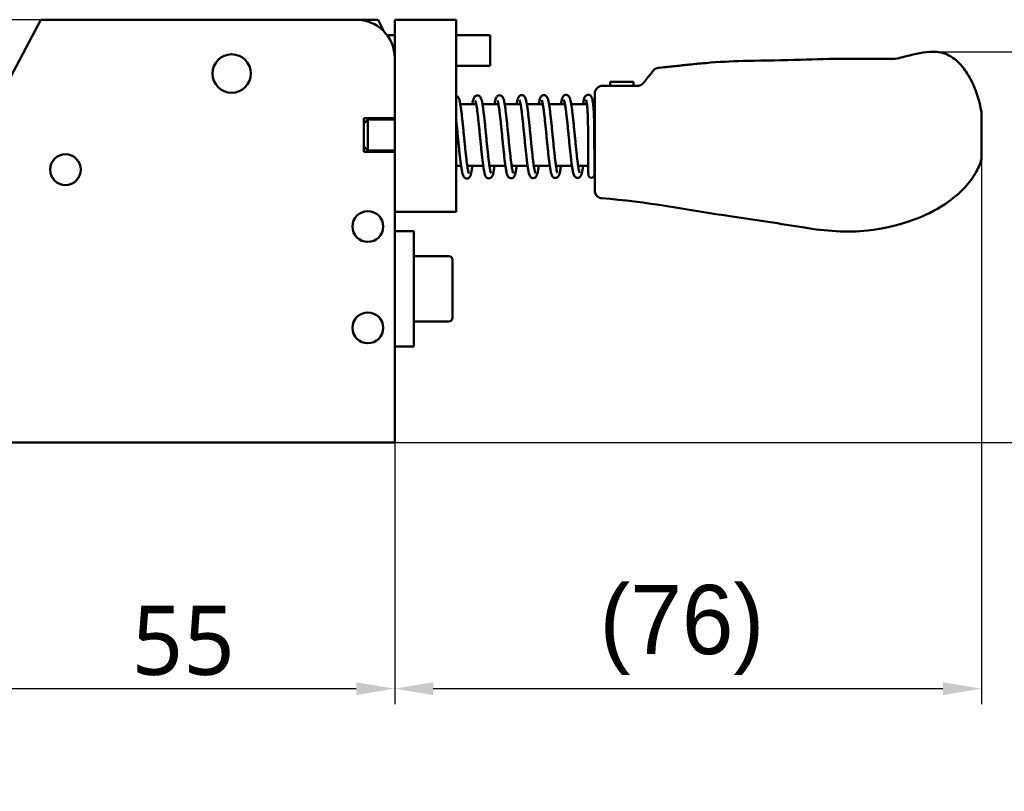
# Model space of a CAD drawing. Header units: millimetres. Extents: x 0 to 594, y 0 to 420.
# Tile 5 of 25: x 265 to 393, y 190 to 290. Entities that reach past the tile are written whole.
import ezdxf

# ---------------------------------------------------------------- set-up
doc = ezdxf.new("R2010")
doc.units = ezdxf.units.MM
doc.header["$LTSCALE"] = 2
doc.layers.add('Dimension (ISO)', color=7, linetype='Continuous', lineweight=25)
doc.layers.add('Visible (ISO)', color=7, linetype='Continuous', lineweight=50)
doc.styles.add('Note Text (JIS)', font='meiryo.ttc')
doc.dimstyles.new('Default (JIS)', dxfattribs={"dimscale": 2, "dimtxt": 4.5, "dimasz": 2.5, "dimexe": 1, "dimexo": 0, "dimgap": 0.8, "dimtad": 1, "dimrnd": 1e-08, "dimdsep": 46, "dimtxsty": 'Note Text (JIS)', "dimcen": 0.09, "dimdle": 10, "dimclrd": 256, "dimclre": 256, "dimclrt": 256, "dimadec": 0, "dimazin": 2, "dimtfac": 0.777778, "dimtmove": 0, "dimatfit": 3, "dimfxl": 1, "dimtolj": 1, "dimtzin": 0, "dimlwd": -1, "dimlwe": -1, "dimarcsym": 0})

# ---------------------------------------------------------------- blocks, each defined once
blk = doc.blocks.new('*D5')
at = {"layer": 'Defpoints', "color": 0}
for p in [(258.81, 235.38), (313.81, 235.38), (313.81, 203.38)]:
    blk.add_point(p, dxfattribs=at)
at = {"layer": 'Dimension (ISO)'}
for p, q in [((258.81, 235.38), (258.81, 201.38)), ((313.81, 235.38), (313.81, 201.38)), ((263.81, 203.38), (308.81, 203.38))]:
    blk.add_line(p, q, dxfattribs=at)
for points in [[(263.81, 204.21), (263.81, 202.55), (258.81, 203.38)], [(308.81, 204.21), (308.81, 202.55), (313.81, 203.38)]]:
    blk.add_solid(points, dxfattribs=at)
at = {"layer": 'Dimension (ISO)', "insert": (279.61, 214.17), "char_height": 9, "attachment_point": 1, "style": 'Note Text (JIS)'}
blk.add_mtext('\\A1;55', dxfattribs=at)
blk = doc.blocks.new('*D6')
at = {"layer": 'Defpoints', "color": 0}
for p in [(390.06, 272.23), (313.81, 235.38), (390.06, 203.38)]:
    blk.add_point(p, dxfattribs=at)
at = {"layer": 'Dimension (ISO)'}
for p, q in [((390.06, 272.23), (390.06, 201.38)), ((313.81, 235.38), (313.81, 201.38)), ((318.81, 203.38), (385.06, 203.38))]:
    blk.add_line(p, q, dxfattribs=at)
for points in [[(318.81, 204.21), (318.81, 202.55), (313.81, 203.38)], [(385.06, 204.21), (385.06, 202.55), (390.06, 203.38)]]:
    blk.add_solid(points, dxfattribs=at)
at = {"layer": 'Dimension (ISO)', "insert": (337.38, 216.87), "char_height": 9, "attachment_point": 1, "style": 'Note Text (JIS)'}
blk.add_mtext('\\A1; \\fメイリオ|b0|i0;\\H9.0000;(76)', dxfattribs=at)
blk = doc.blocks.new('*D7')
at = {"layer": 'Defpoints', "color": 0}
for p in [(383.71, 286.21), (427.93, 286.21), (313.81, 235.38)]:
    blk.add_point(p, dxfattribs=at)
at = {"layer": 'Dimension (ISO)'}
for p, q in [((383.71, 286.21), (429.93, 286.21)), ((427.93, 240.38), (427.93, 281.21)), ((313.81, 235.38), (429.93, 235.38))]:
    blk.add_line(p, q, dxfattribs=at)
for points in [[(427.1, 281.21), (428.76, 281.21), (427.93, 286.21)], [(427.1, 240.38), (428.76, 240.38), (427.93, 235.38)]]:
    blk.add_solid(points, dxfattribs=at)
at = {"layer": 'Dimension (ISO)', "insert": (414.44, 246.25), "char_height": 9, "attachment_point": 1, "rotation": 90, "style": 'Note Text (JIS)'}
blk.add_mtext('\\A1; \\fメイリオ|b0|i0;\\H9.0000;(51)', dxfattribs=at)
blk = doc.blocks.new('*D10')
at = {"layer": 'Defpoints', "color": 0}
for p in [(151.81, 290.38), (267.81, 290.38), (258.81, 235.38)]:
    blk.add_point(p, dxfattribs=at)
at = {"layer": 'Dimension (ISO)'}
for p, q in [((267.81, 290.38), (149.81, 290.38)), ((151.81, 240.38), (151.81, 285.38)), ((258.81, 235.38), (149.81, 235.38))]:
    blk.add_line(p, q, dxfattribs=at)
for points in [[(150.97, 285.38), (152.64, 285.38), (151.81, 290.38)], [(150.97, 240.38), (152.64, 240.38), (151.81, 235.38)]]:
    blk.add_solid(points, dxfattribs=at)
at = {"layer": 'Dimension (ISO)', "insert": (141.02, 256.19), "char_height": 9, "attachment_point": 1, "rotation": 90, "style": 'Note Text (JIS)'}
blk.add_mtext('\\A1;55', dxfattribs=at)

msp = doc.modelspace()

# ---------------------------------------------------------------- linework, layer by layer
at = {"layer": 'Visible (ISO)'}
for p, q in [((267.808, 290.38), (258.808, 273.38)), ((267.808, 290.38), (273.466, 290.38)), ((273.466, 290.38), (308.808, 290.38)), ((311.669, 290.38), (308.808, 290.38)), ((313.808, 290.38), (321.808, 290.38)), ((313.808, 265.38), (313.808, 290.38)), ((321.808, 265.38), (321.808, 290.38)), ((313.808, 288.38), (312.808, 288.38)), ((326.207, 288.38), (321.808, 288.38)), ((326.207, 284.38), (326.207, 288.38)), ((326.207, 284.38), (321.808, 284.38)), ((349.858, 284.295), (349.858, 284.295)), ((349.858, 284.295), (349.858, 284.295)), ((354.883, 284.797), (354.883, 284.797)), ((354.883, 284.797), (354.883, 284.797)), ((378.818, 285.272), (378.818, 285.272)), ((378.818, 285.272), (378.818, 285.272)), ((378.819, 285.272), (378.819, 285.272)), ((347.382, 283.726), (347.391, 283.738)), ((340.808, 281.782), (345.355, 281.782)), ((342.019, 282.285), (341.818, 282.285)), ((341.818, 282.285), (341.818, 281.782)), ((342.019, 282.285), (344.632, 282.285)), ((344.833, 282.285), (344.632, 282.285)), ((344.833, 281.782), (344.833, 282.285)), ((344.833, 282.285), (344.834, 282.285)), ((344.834, 281.782), (344.834, 282.285)), ((339.808, 275.38), (339.808, 280.782)), ((324.398, 279.38), (322.328, 279.38)), ((327.282, 279.38), (325.211, 279.38)), ((330.165, 279.38), (328.094, 279.38)), ((333.048, 279.38), (330.977, 279.38)), ((335.931, 279.38), (333.86, 279.38)), ((338.787, 279.38), (336.743, 279.38)), ((339.808, 279.38), (339.592, 279.38)), ((390.058, 278.365), (390.058, 278.268)), ((390.058, 278.264), (390.058, 275.25)), ((309.808, 273.18), (309.808, 277.58)), ((309.808, 277.58), (313.808, 277.58)), ((309.808, 276.88), (310.308, 277.38)), ((310.308, 277.38), (310.308, 273.38)), ((313.808, 277.38), (310.308, 277.38)), ((339.808, 273.854), (339.808, 275.38)), ((390.058, 275.25), (390.058, 272.235)), ((309.808, 273.88), (310.308, 273.38)), ((339.808, 272.145), (339.808, 273.854)), ((313.808, 273.18), (309.808, 273.18)), ((313.808, 273.38), (310.308, 273.38)), ((322.422, 271.38), (321.808, 271.38)), ((325.305, 271.38), (323.231, 271.38)), ((328.187, 271.38), (326.113, 271.38)), ((331.07, 271.38), (328.996, 271.38)), ((333.952, 271.38), (331.878, 271.38)), ((336.835, 271.38), (334.761, 271.38)), ((338.959, 271.38), (337.644, 271.38)), ((339.808, 271.38), (339.759, 271.38)), ((339.808, 268.653), (339.808, 272.145)), ((339.808, 270.231), (339.808, 270.687)), ((339.808, 268.653), (339.808, 269.299)), ((339.808, 268.148), (339.808, 268.653)), ((313.808, 265.38), (313.808, 235.38)), ((313.808, 265.38), (321.808, 265.38)), ((316.308, 262.88), (313.808, 262.88)), ((316.308, 247.88), (316.308, 262.88)), ((320.808, 259.63), (316.308, 259.63)), ((321.308, 259.13), (321.308, 251.63)), ((320.808, 251.13), (316.308, 251.13)), ((316.308, 247.88), (313.808, 247.88)), ((258.808, 235.38), (313.808, 235.38))]:
    msp.add_line(p, q, dxfattribs=at)
for centre, radius in [((292.608, 283.38), 2.5), ((271.008, 270.88), 2), ((271.008, 270.88), 2), ((310.308, 263.48), 2), ((310.308, 250.3), 2)]:
    msp.add_circle(centre, radius, dxfattribs=at)
for centre, radius, start, end in [((308.808, 285.38), 5, 0, 90), ((293.808, 281.38), 20, 22.18312, 26.74368), ((348.173, 283.114), 1, 141.43025, 141.54805), ((340.808, 280.782), 1, 89.99941, 180), ((293.808, 281.38), 20, 348.46304, 349.04722), ((293.808, 281.38), 20, 335.79517, 336.42182), ((339.366, 270.221), 0.4, 180.34907, 0.34907), ((320.808, 259.13), 0.5, 0, 90), ((320.808, 251.63), 0.5, 270, 0)]:
    msp.add_arc(centre, radius, start, end, dxfattribs=at)
for centre, major_axis, ratio, start_param, end_param in [((348.174, 283.116), (-0.716, 0.699), 0.9999731, 5.5847216, 6.3855089), ((348.173, 283.114), (-0.783, 0.622), 0.9999748, 6.2811304, 6.2831864)]:
    msp.add_ellipse(centre, major_axis=major_axis, ratio=ratio, start_param=start_param, end_param=end_param, dxfattribs=at)
for points, knots in [([(378.838, 285.275), (379.175, 285.352), (379.512, 285.431), (381.016, 285.793), (382.187, 286.129), (383.995, 286.239), (384.626, 286.193), (385.488, 285.906), (385.762, 285.778), (386.538, 285.32), (387.001, 284.912), (387.885, 283.918), (388.292, 283.302), (389.347, 281.33), (389.815, 279.853), (390.058, 278.365)], [0, 0, 0, 0, 0.1037109, 0.1037109, 0.4642929, 0.4642929, 0.6470846, 0.6470846, 0.7369166, 0.7369166, 0.9174839, 0.9174839, 1.1359863, 1.1359863, 1.5884035, 1.5884035, 1.5884035, 1.5884035]), ([(348.692, 284.174), (348.692, 284.174), (348.693, 284.174), (348.887, 284.194), (349.068, 284.214), (349.384, 284.248), (349.522, 284.262), (349.739, 284.284), (349.818, 284.291), (349.858, 284.295)], [0.06424418, 0.06424418, 0.06424418, 0.06424418, 0.06443192, 0.06443192, 0.12785861, 0.12785861, 0.19197389, 0.19197389, 0.25783865, 0.25783865, 0.25783865, 0.25783865]), ([(349.78, 284.286), (349.806, 284.289), (349.832, 284.292), (349.858, 284.295), (351.547, 284.473), (353.23, 284.665), (354.883, 284.797)], [0, 0, 0, 0, 0.0152056, 0.0152056, 0.0152056, 1, 1, 1, 1]), ([(349.858, 284.295), (350.454, 284.359), (351.056, 284.428), (352.289, 284.563), (352.927, 284.629), (354.013, 284.727), (354.477, 284.764), (354.883, 284.797)], [0, 0, 0, 0, 0.18497273, 0.18497273, 0.38795466, 0.38795466, 0.54853638, 0.54853638, 0.54853638, 0.54853638]), ([(354.883, 284.797), (356.51, 284.927), (358.062, 284.987), (361.943, 285.077), (364.284, 285.094), (368.499, 285.237), (370.49, 285.302), (373.56, 285.304), (374.605, 285.294), (376.696, 285.272), (377.763, 285.26), (378.818, 285.272)], [0, 0, 0, 0, 0.5308266, 0.5308266, 1.2610285, 1.2610285, 1.8776745, 1.8776745, 2.1940011, 2.1940011, 2.5116748, 2.5116748, 2.5116748, 2.5116748]), ([(346.139, 282.16), (346.476, 282.585), (346.777, 282.964), (347.176, 283.466), (347.302, 283.626), (347.368, 283.709), (347.377, 283.719), (347.382, 283.726)], [0, 0, 0, 0, 0.20490066, 0.20490066, 0.37669062, 0.37669062, 0.41105135, 0.41105135, 0.41105135, 0.41105135]), ([(347.391, 283.738), (347.391, 283.738), (347.392, 283.738), (347.392, 283.739), (347.392, 283.739), (347.393, 283.74), (347.394, 283.741), (347.394, 283.741)], [0.0699718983, 0.0699718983, 0.0699718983, 0.0699718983, 0.0705258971, 0.0705258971, 0.0708403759, 0.0708403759, 0.0711858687, 0.0711858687, 0.0711858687, 0.0711858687]), ([(346.139, 282.16), (346.135, 282.155), (346.131, 282.15), (346.127, 282.146), (346.123, 282.141), (346.119, 282.136), (346.115, 282.132), (346.111, 282.127), (346.107, 282.123), (346.103, 282.118), (346.1, 282.114), (346.096, 282.11), (346.092, 282.105), (346.088, 282.101), (346.084, 282.097), (346.08, 282.093), (346.076, 282.089), (346.072, 282.085), (346.068, 282.081), (346.064, 282.077), (346.06, 282.073), (346.056, 282.069), (346.052, 282.065), (346.048, 282.061), (346.045, 282.057), (346.041, 282.054), (346.037, 282.05), (346.033, 282.046), (346.029, 282.043), (346.025, 282.039), (346.021, 282.036), (346.017, 282.032), (346.013, 282.029), (346.009, 282.025), (346.005, 282.022), (346.001, 282.019), (345.998, 282.015), (345.994, 282.012), (345.99, 282.009), (345.986, 282.006), (345.982, 282.003), (345.978, 282), (345.974, 281.996), (345.97, 281.993), (345.966, 281.99), (345.963, 281.987), (345.959, 281.984), (345.955, 281.982), (345.951, 281.979), (345.947, 281.976), (345.943, 281.973), (345.939, 281.97), (345.936, 281.967), (345.932, 281.965), (345.928, 281.962), (345.924, 281.959), (345.92, 281.957), (345.916, 281.954), (345.912, 281.952), (345.909, 281.949), (345.905, 281.946), (345.901, 281.944), (345.897, 281.941), (345.893, 281.939), (345.889, 281.937), (345.886, 281.934), (345.882, 281.932), (345.878, 281.929), (345.874, 281.927), (345.87, 281.925), (345.866, 281.922), (345.863, 281.92), (345.859, 281.918), (345.855, 281.916), (345.851, 281.914), (345.847, 281.911), (345.844, 281.909), (345.84, 281.907), (345.836, 281.905), (345.832, 281.903), (345.828, 281.901), (345.824, 281.899), (345.821, 281.897), (345.817, 281.895), (345.813, 281.893), (345.809, 281.891), (345.805, 281.889), (345.802, 281.887), (345.798, 281.885), (345.794, 281.883), (345.79, 281.881), (345.786, 281.88), (345.782, 281.878), (345.779, 281.876), (345.775, 281.874), (345.771, 281.872), (345.767, 281.871), (345.763, 281.869), (345.759, 281.867), (345.755, 281.866), (345.752, 281.864), (345.748, 281.862), (345.744, 281.861), (345.74, 281.859), (345.736, 281.857), (345.732, 281.856), (345.728, 281.854), (345.724, 281.853), (345.72, 281.851), (345.716, 281.849), (345.712, 281.848), (345.709, 281.846), (345.705, 281.845), (345.701, 281.843), (345.697, 281.842), (345.693, 281.841), (345.689, 281.839), (345.685, 281.838), (345.681, 281.836), (345.677, 281.835), (345.673, 281.834), (345.669, 281.832), (345.665, 281.831), (345.661, 281.83), (345.657, 281.828), (345.652, 281.827), (345.648, 281.826), (345.644, 281.825), (345.64, 281.823), (345.636, 281.822), (345.632, 281.821), (345.628, 281.82), (345.624, 281.819), (345.619, 281.818), (345.615, 281.816), (345.611, 281.815), (345.607, 281.814), (345.603, 281.813), (345.598, 281.812), (345.594, 281.811), (345.59, 281.81), (345.585, 281.809), (345.581, 281.808), (345.577, 281.807), (345.573, 281.806), (345.568, 281.805), (345.564, 281.804), (345.559, 281.803), (345.555, 281.802), (345.551, 281.801), (345.546, 281.8), (345.542, 281.8), (345.537, 281.799), (345.533, 281.798), (345.528, 281.797), (345.524, 281.796), (345.519, 281.796), (345.514, 281.795), (345.51, 281.794), (345.505, 281.793), (345.501, 281.793), (345.496, 281.792), (345.491, 281.791), (345.486, 281.791), (345.482, 281.79), (345.477, 281.789), (345.472, 281.789), (345.467, 281.788), (345.463, 281.788), (345.458, 281.787), (345.453, 281.787), (345.448, 281.786), (345.443, 281.786), (345.438, 281.785), (345.433, 281.785), (345.428, 281.785), (345.423, 281.784), (345.418, 281.784), (345.413, 281.784), (345.408, 281.783), (345.403, 281.783), (345.398, 281.783), (345.392, 281.783), (345.387, 281.783), (345.382, 281.782), (345.377, 281.782), (345.371, 281.782), (345.366, 281.782), (345.361, 281.782), (345.355, 281.782)], [0, 0, 0, 0, 0.015873, 0.015873, 0.015873, 0.031746, 0.031746, 0.031746, 0.047619, 0.047619, 0.047619, 0.0634921, 0.0634921, 0.0634921, 0.0793651, 0.0793651, 0.0793651, 0.0952381, 0.0952381, 0.0952381, 0.1111111, 0.1111111, 0.1111111, 0.1269841, 0.1269841, 0.1269841, 0.1428571, 0.1428571, 0.1428571, 0.1587302, 0.1587302, 0.1587302, 0.1746032, 0.1746032, 0.1746032, 0.1904762, 0.1904762, 0.1904762, 0.2063492, 0.2063492, 0.2063492, 0.2222222, 0.2222222, 0.2222222, 0.2380952, 0.2380952, 0.2380952, 0.2539683, 0.2539683, 0.2539683, 0.2698413, 0.2698413, 0.2698413, 0.2857143, 0.2857143, 0.2857143, 0.3015873, 0.3015873, 0.3015873, 0.3174603, 0.3174603, 0.3174603, 0.3333333, 0.3333333, 0.3333333, 0.3492063, 0.3492063, 0.3492063, 0.3650794, 0.3650794, 0.3650794, 0.3809524, 0.3809524, 0.3809524, 0.3968254, 0.3968254, 0.3968254, 0.4126984, 0.4126984, 0.4126984, 0.4285714, 0.4285714, 0.4285714, 0.4444444, 0.4444444, 0.4444444, 0.4603175, 0.4603175, 0.4603175, 0.4761905, 0.4761905, 0.4761905, 0.4920635, 0.4920635, 0.4920635, 0.5079365, 0.5079365, 0.5079365, 0.5238095, 0.5238095, 0.5238095, 0.5396825, 0.5396825, 0.5396825, 0.5555556, 0.5555556, 0.5555556, 0.5714286, 0.5714286, 0.5714286, 0.5873016, 0.5873016, 0.5873016, 0.6031746, 0.6031746, 0.6031746, 0.6190476, 0.6190476, 0.6190476, 0.6349206, 0.6349206, 0.6349206, 0.6507937, 0.6507937, 0.6507937, 0.6666667, 0.6666667, 0.6666667, 0.6825397, 0.6825397, 0.6825397, 0.6984127, 0.6984127, 0.6984127, 0.7142857, 0.7142857, 0.7142857, 0.7301587, 0.7301587, 0.7301587, 0.7460317, 0.7460317, 0.7460317, 0.7619048, 0.7619048, 0.7619048, 0.7777778, 0.7777778, 0.7777778, 0.7936508, 0.7936508, 0.7936508, 0.8095238, 0.8095238, 0.8095238, 0.8253968, 0.8253968, 0.8253968, 0.8412698, 0.8412698, 0.8412698, 0.8571429, 0.8571429, 0.8571429, 0.8730159, 0.8730159, 0.8730159, 0.8888889, 0.8888889, 0.8888889, 0.9047619, 0.9047619, 0.9047619, 0.9206349, 0.9206349, 0.9206349, 0.9365079, 0.9365079, 0.9365079, 0.952381, 0.952381, 0.952381, 0.968254, 0.968254, 0.968254, 0.984127, 0.984127, 0.984127, 1, 1, 1, 1]), ([(323.439, 270.387), (323.439, 270.387), (323.438, 270.388), (323.429, 270.407), (323.411, 270.456), (323.376, 270.584), (323.358, 270.658), (323.319, 270.844), (323.297, 270.961), (323.252, 271.234), (323.228, 271.391), (323.18, 271.739), (323.155, 271.931), (323.105, 272.343), (323.08, 272.563), (323.029, 273.026), (323.003, 273.268), (322.952, 273.768), (322.926, 274.026), (322.874, 274.55), (322.848, 274.817), (322.795, 275.351), (322.769, 275.619), (322.717, 276.15), (322.691, 276.413), (322.638, 276.926), (322.612, 277.177), (322.559, 277.66), (322.533, 277.892), (322.48, 278.333), (322.453, 278.542), (322.4, 278.931), (322.373, 279.112), (322.318, 279.443), (322.29, 279.592), (322.229, 279.868), (322.197, 279.988), (322.124, 280.185), (322.097, 280.265), (321.973, 280.394), (321.94, 280.424), (321.869, 280.465), (321.84, 280.479), (321.808, 280.49)], [37.8701663, 37.8701663, 37.8701663, 37.8701663, 37.8993154, 37.8993154, 38.0454479, 38.0454479, 38.1688003, 38.1688003, 38.3109725, 38.3109725, 38.4624592, 38.4624592, 38.6182617, 38.6182617, 38.7761852, 38.7761852, 38.9352576, 38.9352576, 39.0950254, 39.0950254, 39.2552728, 39.2552728, 39.4159097, 39.4159097, 39.5769303, 39.5769303, 39.7384128, 39.7384128, 39.9005604, 39.9005604, 40.0638264, 40.0638264, 40.2292876, 40.2292876, 40.3999982, 40.3999982, 40.5883848, 40.5883848, 40.7433686, 40.7433686, 40.7858594, 40.7858594, 40.8089253, 40.8089253, 40.8089253, 40.8089253]), ([(326.319, 270.404), (326.319, 270.404), (326.318, 270.405), (326.313, 270.417), (326.296, 270.459), (326.263, 270.573), (326.246, 270.641), (326.208, 270.814), (326.187, 270.925), (326.143, 271.185), (326.119, 271.336), (326.071, 271.674), (326.047, 271.861), (325.997, 272.264), (325.971, 272.48), (325.921, 272.936), (325.895, 273.176), (325.843, 273.671), (325.817, 273.927), (325.765, 274.448), (325.739, 274.714), (325.687, 275.248), (325.661, 275.516), (325.609, 276.048), (325.582, 276.312), (325.53, 276.829), (325.504, 277.082), (325.451, 277.57), (325.425, 277.806), (325.372, 278.254), (325.345, 278.466), (325.292, 278.864), (325.265, 279.049), (325.211, 279.389), (325.183, 279.543), (325.124, 279.826), (325.093, 279.95), (325.029, 280.141), (325.001, 280.214), (324.916, 280.347), (324.872, 280.409), (324.721, 280.5), (324.641, 280.529), (324.487, 280.532), (324.419, 280.516), (324.305, 280.466), (324.261, 280.431), (324.175, 280.349), (324.146, 280.303), (324.045, 280.121), (324.013, 279.991), (323.945, 279.691), (323.917, 279.545), (323.891, 279.38)], [31.586981, 31.586981, 31.586981, 31.586981, 31.6076103, 31.6076103, 31.7460125, 31.7460125, 31.8655417, 31.8655417, 32.005595, 32.005595, 32.1560969, 32.1560969, 32.311435, 32.311435, 32.4691201, 32.4691201, 32.6280568, 32.6280568, 32.7877377, 32.7877377, 32.947921, 32.947921, 33.1085015, 33.1085015, 33.2694615, 33.2694615, 33.4308653, 33.4308653, 33.5928922, 33.5928922, 33.7559435, 33.7559435, 33.9209564, 33.9209564, 34.0904979, 34.0904979, 34.2742621, 34.2742621, 34.4123399, 34.4123399, 34.5014268, 34.5014268, 34.5551321, 34.5551321, 34.5974124, 34.5974124, 34.6452328, 34.6452328, 34.7201524, 34.7201524, 34.9607728, 34.9607728, 35.1358857, 35.1358857, 35.1358857, 35.1358857]), ([(329.199, 270.422), (329.199, 270.422), (329.198, 270.424), (329.188, 270.445), (329.169, 270.497), (329.132, 270.632), (329.114, 270.709), (329.075, 270.901), (329.053, 271.021), (329.007, 271.299), (328.984, 271.459), (328.935, 271.812), (328.91, 272.006), (328.86, 272.421), (328.835, 272.643), (328.784, 273.109), (328.758, 273.352), (328.706, 273.855), (328.68, 274.113), (328.628, 274.639), (328.602, 274.905), (328.55, 275.44), (328.524, 275.708), (328.471, 276.238), (328.445, 276.5), (328.393, 277.011), (328.366, 277.261), (328.314, 277.742), (328.287, 277.973), (328.235, 278.411), (328.208, 278.618), (328.155, 279.003), (328.128, 279.182), (328.073, 279.509), (328.044, 279.656), (327.983, 279.929), (327.95, 280.048), (327.873, 280.244), (327.846, 280.328), (327.701, 280.455), (327.669, 280.479), (327.568, 280.53), (327.489, 280.551), (327.341, 280.545), (327.276, 280.526), (327.166, 280.471), (327.125, 280.435), (327.041, 280.347), (327.013, 280.299), (326.944, 280.164), (326.917, 280.08), (326.849, 279.833), (326.813, 279.655), (326.775, 279.422), (326.771, 279.401), (326.768, 279.38)], [25.3037957, 25.3037957, 25.3037957, 25.3037957, 25.3368385, 25.3368385, 25.4864766, 25.4864766, 25.6114408, 25.6114408, 25.7544782, 25.7544782, 25.9063648, 25.9063648, 26.0623572, 26.0623572, 26.2203793, 26.2203793, 26.3795085, 26.3795085, 26.5393132, 26.5393132, 26.6995884, 26.6995884, 26.8602501, 26.8602501, 27.0212979, 27.0212979, 27.1828166, 27.1828166, 27.3450206, 27.3450206, 27.5083885, 27.5083885, 27.6740668, 27.6740668, 27.8453612, 27.8453612, 28.0362215, 28.0362215, 28.1924607, 28.1924607, 28.2273397, 28.2273397, 28.2774237, 28.2774237, 28.3197173, 28.3197173, 28.3692475, 28.3692475, 28.4514991, 28.4514991, 28.606569, 28.606569, 28.8365604, 28.8365604, 28.8588681, 28.8588681, 28.8588681, 28.8588681]), ([(332.079, 270.439), (332.079, 270.439), (332.079, 270.439), (332.079, 270.439), (332.066, 270.466), (332.027, 270.585), (331.995, 270.715), (331.941, 270.993), (331.918, 271.122), (331.872, 271.416), (331.848, 271.584), (331.799, 271.951), (331.774, 272.152), (331.724, 272.579), (331.699, 272.806), (331.647, 273.281), (331.622, 273.528), (331.57, 274.036), (331.544, 274.297), (331.492, 274.826), (331.466, 275.093), (331.413, 275.628), (331.387, 275.895), (331.335, 276.422), (331.308, 276.682), (331.256, 277.188), (331.23, 277.435), (331.177, 277.907), (331.151, 278.133), (331.098, 278.561), (331.071, 278.762), (331.017, 279.136), (330.99, 279.308), (330.934, 279.622), (330.906, 279.763), (330.84, 280.028), (330.807, 280.142), (330.725, 280.308), (330.696, 280.363), (330.606, 280.453), (330.573, 280.481), (330.471, 280.539), (330.391, 280.566), (330.239, 280.566), (330.172, 280.549), (330.059, 280.497), (330.016, 280.462), (329.931, 280.378), (329.902, 280.332), (329.798, 280.14), (329.764, 279.998), (329.696, 279.68), (329.67, 279.539), (329.645, 279.38)], [19.0206104, 19.0206104, 19.0206104, 19.0206104, 19.0207201, 19.0207201, 19.1404362, 19.1404362, 19.3575176, 19.3575176, 19.5030437, 19.5030437, 19.656077, 19.656077, 19.8126198, 19.8126198, 19.9709315, 19.9709315, 20.1302302, 20.1302302, 20.2901469, 20.2901469, 20.4505081, 20.4505081, 20.6112493, 20.6112493, 20.7723868, 20.7723868, 20.9340271, 20.9340271, 21.0964249, 21.0964249, 21.2601508, 21.2601508, 21.4266121, 21.4266121, 21.6001122, 21.6001122, 21.8013988, 21.8013988, 21.8974284, 21.8974284, 21.937907, 21.937907, 21.9903829, 21.9903829, 22.0326455, 22.0326455, 22.0809378, 22.0809378, 22.1578562, 22.1578562, 22.416232, 22.416232, 22.5817926, 22.5817926, 22.5817926, 22.5817926]), ([(334.959, 270.457), (334.959, 270.457), (334.946, 270.483), (334.908, 270.6), (334.876, 270.729), (334.822, 271.004), (334.8, 271.133), (334.753, 271.426), (334.729, 271.593), (334.68, 271.959), (334.656, 272.159), (334.605, 272.585), (334.58, 272.812), (334.529, 273.286), (334.503, 273.533), (334.451, 274.041), (334.425, 274.301), (334.373, 274.83), (334.347, 275.097), (334.295, 275.632), (334.268, 275.899), (334.216, 276.427), (334.19, 276.687), (334.137, 277.193), (334.111, 277.44), (334.058, 277.913), (334.032, 278.14), (333.979, 278.568), (333.952, 278.77), (333.899, 279.144), (333.872, 279.317), (333.816, 279.632), (333.787, 279.774), (333.722, 280.039), (333.689, 280.153), (333.608, 280.322), (333.577, 280.381), (333.481, 280.474), (333.448, 280.502), (333.347, 280.558), (333.267, 280.584), (333.116, 280.583), (333.049, 280.566), (332.937, 280.513), (332.894, 280.478), (332.809, 280.394), (332.781, 280.346), (332.675, 280.15), (332.641, 280.002), (332.572, 279.676), (332.547, 279.536), (332.522, 279.38)], [12.7374251, 12.7374251, 12.7374251, 12.7374251, 12.8558126, 12.8558126, 13.0719862, 13.0719862, 13.2173293, 13.2173293, 13.3702784, 13.3702784, 13.5267804, 13.5267804, 13.6850704, 13.6850704, 13.8443563, 13.8443563, 14.0042644, 14.0042644, 14.1646189, 14.1646189, 14.3253538, 14.3253538, 14.486484, 14.486484, 14.6481143, 14.6481143, 14.8104959, 14.8104959, 14.9741915, 14.9741915, 15.1405852, 15.1405852, 15.3138886, 15.3138886, 15.5141721, 15.5141721, 15.6167005, 15.6167005, 15.6558969, 15.6558969, 15.7078919, 15.7078919, 15.7501526, 15.7501526, 15.7986555, 15.7986555, 15.8764718, 15.8764718, 16.1431183, 16.1431183, 16.3046717, 16.3046717, 16.3046717, 16.3046717]), ([(337.839, 270.474), (337.839, 270.474), (337.838, 270.476), (337.829, 270.495), (337.81, 270.545), (337.774, 270.675), (337.757, 270.749), (337.718, 270.937), (337.696, 271.055), (337.651, 271.329), (337.627, 271.487), (337.579, 271.836), (337.554, 272.028), (337.504, 272.441), (337.479, 272.662), (337.428, 273.125), (337.402, 273.368), (337.35, 273.869), (337.324, 274.127), (337.272, 274.651), (337.246, 274.918), (337.194, 275.452), (337.168, 275.72), (337.115, 276.251), (337.089, 276.513), (337.036, 277.026), (337.01, 277.276), (336.958, 277.759), (336.931, 277.991), (336.878, 278.432), (336.852, 278.64), (336.799, 279.028), (336.772, 279.208), (336.717, 279.538), (336.689, 279.687), (336.627, 279.962), (336.595, 280.082), (336.521, 280.279), (336.494, 280.36), (336.365, 280.489), (336.332, 280.517), (336.23, 280.575), (336.15, 280.601), (335.998, 280.601), (335.931, 280.584), (335.818, 280.532), (335.775, 280.497), (335.69, 280.413), (335.662, 280.366), (335.557, 280.172), (335.523, 280.029), (335.453, 279.701), (335.426, 279.55), (335.399, 279.38)], [6.4542398, 6.4542398, 6.4542398, 6.4542398, 6.4843377, 6.4843377, 6.6313264, 6.6313264, 6.7550792, 6.7550792, 6.8974679, 6.8974679, 7.0490547, 7.0490547, 7.2049046, 7.2049046, 7.3628527, 7.3628527, 7.5219392, 7.5219392, 7.6817162, 7.6817162, 7.8419705, 7.8419705, 8.0026134, 8.0026134, 8.1636407, 8.1636407, 8.325132, 8.325132, 8.4872932, 8.4872932, 8.6505839, 8.6505839, 8.8160973, 8.8160973, 8.9869471, 8.9869471, 9.1759134, 9.1759134, 9.3319083, 9.3319083, 9.3719355, 9.3719355, 9.4242464, 9.4242464, 9.466508, 9.466508, 9.5148707, 9.5148707, 9.592089, 9.592089, 9.8532068, 9.8532068, 10.0275065, 10.0275065, 10.0275065, 10.0275065]), ([(339.766, 270.224), (339.766, 270.224), (339.766, 270.245), (339.766, 270.33), (339.765, 270.393), (339.764, 270.561), (339.764, 270.665), (339.762, 270.912), (339.761, 271.054), (339.759, 271.372), (339.758, 271.549), (339.756, 271.931), (339.755, 272.137), (339.752, 272.574), (339.751, 272.805), (339.748, 273.285), (339.746, 273.534), (339.743, 274.045), (339.742, 274.307), (339.738, 274.836), (339.737, 275.103), (339.733, 275.636), (339.732, 275.903), (339.726, 276.43), (339.723, 276.69), (339.714, 277.198), (339.708, 277.445), (339.692, 277.919), (339.683, 278.147), (339.66, 278.577), (339.647, 278.78), (339.617, 279.157), (339.599, 279.331), (339.559, 279.65), (339.536, 279.793), (339.48, 280.063), (339.45, 280.18), (339.371, 280.349), (339.342, 280.405), (339.255, 280.497), (339.222, 280.527), (339.119, 280.589), (339.038, 280.617), (338.885, 280.62), (338.817, 280.604), (338.703, 280.553), (338.659, 280.518), (338.574, 280.435), (338.545, 280.389), (338.443, 280.205), (338.41, 280.072), (338.338, 279.75), (338.308, 279.583), (338.278, 279.388), (338.277, 279.384), (338.277, 279.38)], [0, 0, 0, 0, 0.16, 0.16, 0.32, 0.32, 0.48, 0.48, 0.64, 0.64, 0.8, 0.8, 0.96, 0.96, 1.12, 1.12, 1.28, 1.28, 1.44, 1.44, 1.6, 1.6, 1.760159, 1.760159, 1.9209931, 1.9209931, 2.0823884, 2.0823884, 2.2445334, 2.2445334, 2.40803, 2.40803, 2.5743525, 2.5743525, 2.7477845, 2.7477845, 2.948005, 2.948005, 3.0438266, 3.0438266, 3.0862799, 3.0862799, 3.1396374, 3.1396374, 3.1819113, 3.1819113, 3.2298547, 3.2298547, 3.3052938, 3.3052938, 3.5504419, 3.5504419, 3.7463027, 3.7463027, 3.7502936, 3.7502936, 3.7502936, 3.7502936]), ([(326.772, 271.38), (326.753, 271.236), (326.734, 271.101), (326.689, 270.809), (326.663, 270.66), (326.605, 270.385), (326.575, 270.264), (326.502, 270.067), (326.477, 269.985), (326.348, 269.854), (326.315, 269.826), (326.214, 269.768), (326.134, 269.741), (325.983, 269.739), (325.916, 269.756), (325.803, 269.807), (325.759, 269.841), (325.673, 269.925), (325.644, 269.971), (325.536, 270.165), (325.501, 270.31), (325.423, 270.653), (325.392, 270.82), (325.333, 271.18), (325.306, 271.368), (325.251, 271.771), (325.225, 271.985), (325.171, 272.436), (325.145, 272.672), (325.092, 273.162), (325.065, 273.415), (325.013, 273.933), (324.986, 274.197), (324.934, 274.73), (324.908, 274.999), (324.855, 275.534), (324.829, 275.801), (324.777, 276.324), (324.751, 276.581), (324.699, 277.079), (324.674, 277.32), (324.622, 277.78), (324.597, 277.998), (324.546, 278.407), (324.521, 278.597), (324.472, 278.942), (324.448, 279.098), (324.401, 279.369), (324.379, 279.485), (324.337, 279.67), (324.318, 279.742), (324.289, 279.833), (324.277, 279.859), (324.274, 279.866), (324.274, 279.867), (324.274, 279.867)], [30.6812665, 30.6812665, 30.6812665, 30.6812665, 30.8077619, 30.8077619, 30.9786383, 30.9786383, 31.1677159, 31.1677159, 31.3238593, 31.3238593, 31.363468, 31.363468, 31.4156219, 31.4156219, 31.4578828, 31.4578828, 31.5063144, 31.5063144, 31.583826, 31.583826, 31.8476461, 31.8476461, 32.037901, 32.037901, 32.2080972, 32.2080972, 32.3732744, 32.3732744, 32.5363874, 32.5363874, 32.6984441, 32.6984441, 32.8598655, 32.8598655, 33.0208381, 33.0208381, 33.1814295, 33.1814295, 33.3416244, 33.3416244, 33.5013193, 33.5013193, 33.6602736, 33.6602736, 33.817977, 33.817977, 33.9733018, 33.9733018, 34.123542, 34.123542, 34.2617402, 34.2617402, 34.3717991, 34.3717991, 34.3864647, 34.3864647, 34.3864647, 34.3864647]), ([(329.65, 271.38), (329.649, 271.375), (329.649, 271.37), (329.623, 271.177), (329.598, 271.006), (329.546, 270.693), (329.519, 270.553), (329.456, 270.289), (329.424, 270.175), (329.343, 270.014), (329.316, 269.965), (329.239, 269.882), (329.206, 269.852), (329.104, 269.789), (329.024, 269.76), (328.87, 269.756), (328.803, 269.771), (328.688, 269.821), (328.644, 269.855), (328.558, 269.937), (328.528, 269.983), (328.424, 270.166), (328.389, 270.299), (328.313, 270.621), (328.281, 270.787), (328.221, 271.146), (328.193, 271.332), (328.139, 271.73), (328.112, 271.942), (328.059, 272.388), (328.032, 272.622), (327.979, 273.109), (327.953, 273.361), (327.9, 273.876), (327.874, 274.14), (327.821, 274.672), (327.795, 274.941), (327.743, 275.477), (327.716, 275.743), (327.664, 276.269), (327.638, 276.527), (327.587, 277.028), (327.561, 277.271), (327.509, 277.734), (327.484, 277.955), (327.433, 278.369), (327.408, 278.562), (327.359, 278.914), (327.335, 279.073), (327.288, 279.351), (327.265, 279.471), (327.223, 279.665), (327.203, 279.741), (327.172, 279.841), (327.16, 279.872), (327.154, 279.883), (327.153, 279.884), (327.153, 279.884)], [24.4032329, 24.4032329, 24.4032329, 24.4032329, 24.4076201, 24.4076201, 24.5742282, 24.5742282, 24.7481588, 24.7481588, 24.951695, 24.951695, 25.0346095, 25.0346095, 25.077564, 25.077564, 25.1308647, 25.1308647, 25.1731375, 25.1731375, 25.2211036, 25.2211036, 25.2966383, 25.2966383, 25.5426264, 25.5426264, 25.738203, 25.738203, 25.90922, 25.90922, 26.0746889, 26.0746889, 26.2379384, 26.2379384, 26.4000711, 26.4000711, 26.5615419, 26.5615419, 26.7225523, 26.7225523, 26.883179, 26.883179, 27.0434139, 27.0434139, 27.2031632, 27.2031632, 27.3622031, 27.3622031, 27.5200581, 27.5200581, 27.675685, 27.675685, 27.8266006, 27.8266006, 27.9664406, 27.9664406, 28.0800719, 28.0800719, 28.1032794, 28.1032794, 28.1032794, 28.1032794]), ([(332.527, 271.38), (332.51, 271.246), (332.492, 271.121), (332.448, 270.837), (332.422, 270.689), (332.364, 270.414), (332.333, 270.294), (332.26, 270.097), (332.234, 270.014), (332.1, 269.883), (332.068, 269.856), (331.967, 269.8), (331.888, 269.775), (331.737, 269.775), (331.671, 269.792), (331.559, 269.844), (331.516, 269.879), (331.43, 269.964), (331.401, 270.011), (331.291, 270.212), (331.254, 270.368), (331.176, 270.729), (331.145, 270.896), (331.087, 271.258), (331.059, 271.448), (331.005, 271.855), (330.978, 272.071), (330.925, 272.525), (330.899, 272.763), (330.846, 273.255), (330.819, 273.509), (330.767, 274.029), (330.74, 274.294), (330.688, 274.828), (330.662, 275.096), (330.609, 275.631), (330.583, 275.897), (330.531, 276.419), (330.505, 276.675), (330.453, 277.171), (330.427, 277.41), (330.376, 277.866), (330.351, 278.083), (330.301, 278.487), (330.276, 278.674), (330.227, 279.014), (330.203, 279.167), (330.156, 279.432), (330.134, 279.545), (330.093, 279.722), (330.074, 279.791), (330.046, 279.875), (330.035, 279.898), (330.034, 279.902), (330.034, 279.902), (330.034, 279.902)], [18.125233, 18.125233, 18.125233, 18.125233, 18.2438893, 18.2438893, 18.4148955, 18.4148955, 18.6045205, 18.6045205, 18.7611637, 18.7611637, 18.7989453, 18.7989453, 18.8503651, 18.8503651, 18.892628, 18.892628, 18.9414055, 18.9414055, 19.0203984, 19.0203984, 19.2981581, 19.2981581, 19.4850341, 19.4850341, 19.6546222, 19.6546222, 19.8195761, 19.8195761, 19.9825828, 19.9825828, 20.1445796, 20.1445796, 20.3059615, 20.3059615, 20.4669034, 20.4669034, 20.6274657, 20.6274657, 20.7876269, 20.7876269, 20.9472754, 20.9472754, 21.1061561, 21.1061561, 21.2637276, 21.2637276, 21.418787, 21.418787, 21.5684284, 21.5684284, 21.7051674, 21.7051674, 21.8121467, 21.8121467, 21.8200941, 21.8200941, 21.8200941, 21.8200941]), ([(335.405, 271.38), (335.382, 271.203), (335.358, 271.041), (335.307, 270.734), (335.28, 270.594), (335.217, 270.329), (335.186, 270.215), (335.105, 270.052), (335.077, 270.001), (334.996, 269.914), (334.963, 269.885), (334.861, 269.823), (334.781, 269.795), (334.628, 269.791), (334.561, 269.807), (334.447, 269.857), (334.403, 269.891), (334.317, 269.973), (334.287, 270.019), (334.182, 270.205), (334.147, 270.341), (334.071, 270.667), (334.039, 270.834), (333.979, 271.192), (333.952, 271.378), (333.897, 271.778), (333.87, 271.99), (333.817, 272.437), (333.79, 272.672), (333.738, 273.159), (333.711, 273.411), (333.658, 273.928), (333.632, 274.191), (333.58, 274.724), (333.553, 274.993), (333.501, 275.528), (333.475, 275.795), (333.423, 276.32), (333.397, 276.578), (333.345, 277.078), (333.319, 277.321), (333.268, 277.783), (333.242, 278.004), (333.192, 278.416), (333.167, 278.609), (333.118, 278.959), (333.093, 279.117), (333.046, 279.394), (333.024, 279.513), (332.982, 279.705), (332.962, 279.78), (332.931, 279.878), (332.919, 279.908), (332.914, 279.918), (332.913, 279.919), (332.913, 279.919)], [11.8472551, 11.8472551, 11.8472551, 11.8472551, 12.0055406, 12.0055406, 12.1793033, 12.1793033, 12.3819536, 12.3819536, 12.4697842, 12.4697842, 12.5118452, 12.5118452, 12.5648635, 12.5648635, 12.607132, 12.607132, 12.6552051, 12.6552051, 12.7311929, 12.7311929, 12.9811899, 12.9811899, 13.1754555, 13.1754555, 13.3462846, 13.3462846, 13.5116877, 13.5116877, 13.6749066, 13.6749066, 13.8370223, 13.8370223, 13.9984821, 13.9984821, 14.1594843, 14.1594843, 14.3201032, 14.3201032, 14.4803295, 14.4803295, 14.6400671, 14.6400671, 14.7990885, 14.7990885, 14.9569112, 14.9569112, 15.1124738, 15.1124738, 15.2632463, 15.2632463, 15.4027389, 15.4027389, 15.5156052, 15.5156052, 15.5369088, 15.5369088, 15.5369088, 15.5369088]), ([(338.283, 271.38), (338.267, 271.26), (338.251, 271.148), (338.208, 270.875), (338.182, 270.726), (338.124, 270.451), (338.093, 270.331), (338.02, 270.133), (337.995, 270.051), (337.862, 269.92), (337.83, 269.893), (337.729, 269.836), (337.65, 269.81), (337.499, 269.81), (337.432, 269.827), (337.32, 269.879), (337.277, 269.913), (337.191, 269.998), (337.162, 270.045), (337.052, 270.244), (337.016, 270.396), (336.938, 270.751), (336.907, 270.919), (336.849, 271.28), (336.821, 271.47), (336.767, 271.875), (336.74, 272.091), (336.687, 272.543), (336.66, 272.781), (336.607, 273.272), (336.581, 273.526), (336.528, 274.045), (336.502, 274.31), (336.449, 274.844), (336.423, 275.113), (336.371, 275.647), (336.345, 275.914), (336.293, 276.436), (336.267, 276.692), (336.215, 277.189), (336.189, 277.429), (336.138, 277.886), (336.113, 278.103), (336.062, 278.508), (336.037, 278.696), (335.988, 279.038), (335.964, 279.192), (335.918, 279.458), (335.895, 279.572), (335.854, 279.752), (335.835, 279.822), (335.807, 279.908), (335.796, 279.932), (335.794, 279.937), (335.793, 279.937), (335.793, 279.937)], [5.5693134, 5.5693134, 5.5693134, 5.5693134, 5.676792, 5.676792, 5.8477603, 5.8477603, 6.0372245, 6.0372245, 6.1937617, 6.1937617, 6.2320416, 6.2320416, 6.2836694, 6.2836694, 6.3259309, 6.3259309, 6.3746061, 6.3746061, 6.4531596, 6.4531596, 6.7267329, 6.7267329, 6.9145625, 6.9145625, 7.0843297, 7.0843297, 7.24935, 7.24935, 7.4123885, 7.4123885, 7.5744033, 7.5744033, 7.7357972, 7.7357972, 7.8967483, 7.8967483, 8.0573195, 8.0573195, 8.217491, 8.217491, 8.3771538, 8.3771538, 8.5360572, 8.5360572, 8.6936695, 8.6936695, 8.8488114, 8.8488114, 8.9986392, 8.9986392, 9.135833, 9.135833, 9.2437621, 9.2437621, 9.2537235, 9.2537235, 9.2537235, 9.2537235]), ([(338.966, 270.219), (338.966, 270.219), (338.966, 270.24), (338.966, 270.325), (338.965, 270.389), (338.964, 270.556), (338.964, 270.661), (338.962, 270.907), (338.961, 271.049), (338.959, 271.367), (338.958, 271.544), (338.956, 271.926), (338.955, 272.133), (338.952, 272.569), (338.951, 272.8), (338.948, 273.28), (338.946, 273.53), (338.943, 274.04), (338.942, 274.302), (338.938, 274.831), (338.937, 275.098), (338.933, 275.631), (338.932, 275.896), (338.927, 276.416), (338.923, 276.671), (338.914, 277.165), (338.908, 277.404), (338.894, 277.859), (338.885, 278.075), (338.865, 278.48), (338.853, 278.668), (338.826, 279.012), (338.812, 279.167), (338.78, 279.439), (338.763, 279.557), (338.73, 279.746), (338.714, 279.82), (338.687, 279.918), (338.675, 279.948), (338.67, 279.958), (338.67, 279.959), (338.67, 279.959)], [0, 0, 0, 0, 0.16, 0.16, 0.32, 0.32, 0.48, 0.48, 0.64, 0.64, 0.8, 0.8, 0.96, 0.96, 1.12, 1.12, 1.28, 1.28, 1.44, 1.44, 1.6, 1.6, 1.7598345, 1.7598345, 1.9187869, 1.9187869, 2.0768488, 2.0768488, 2.2339142, 2.2339142, 2.3896591, 2.3896591, 2.5432218, 2.5432218, 2.6923487, 2.6923487, 2.8310487, 2.8310487, 2.9448013, 2.9448013, 2.9665435, 2.9665435, 2.9665435, 2.9665435]), ([(323.895, 271.38), (323.893, 271.371), (323.892, 271.363), (323.867, 271.166), (323.842, 270.993), (323.79, 270.678), (323.763, 270.536), (323.701, 270.271), (323.669, 270.156), (323.589, 269.988), (323.56, 269.93), (323.468, 269.837), (323.436, 269.809), (323.335, 269.75), (323.255, 269.723), (323.103, 269.722), (323.037, 269.738), (322.923, 269.789), (322.88, 269.823), (322.794, 269.907), (322.765, 269.953), (322.657, 270.146), (322.621, 270.29), (322.544, 270.632), (322.513, 270.798), (322.454, 271.158), (322.426, 271.346), (322.372, 271.749), (322.345, 271.963), (322.292, 272.413), (322.265, 272.649), (322.213, 273.138), (322.186, 273.392), (322.133, 273.909), (322.107, 274.174), (322.055, 274.707), (322.028, 274.975), (321.976, 275.511), (321.95, 275.777), (321.898, 276.301), (321.872, 276.558), (321.833, 276.928), (321.821, 277.046), (321.808, 277.163)], [36.9593225, 36.9593225, 36.9593225, 36.9593225, 36.9666833, 36.9666833, 37.1331096, 37.1331096, 37.3065076, 37.3065076, 37.5072723, 37.5072723, 37.6066365, 37.6066365, 37.6464571, 37.6464571, 37.698691, 37.698691, 37.7409523, 37.7409523, 37.7893485, 37.7893485, 37.8667097, 37.8667097, 38.129141, 38.129141, 38.3197664, 38.3197664, 38.4900251, 38.4900251, 38.6552248, 38.6552248, 38.8183484, 38.8183484, 38.9804111, 38.9804111, 39.1418364, 39.1418364, 39.302812, 39.302812, 39.4634063, 39.4634063, 39.6236044, 39.6236044, 39.7008803, 39.7008803, 39.7008803, 39.7008803]), ([(390.058, 272.235), (389.893, 271.616), (389.628, 271.02), (388.92, 269.798), (388.446, 269.178), (387.154, 267.77), (386.268, 267.03), (384.043, 265.535), (382.632, 264.858), (379.29, 263.649), (377.3, 263.197), (372.563, 262.664), (369.762, 262.889), (363.924, 263.851), (360.795, 264.308), (352.032, 265.629), (346.419, 266.733), (340.735, 267.151)], [0, 0, 0, 0, 0.1921718, 0.1921718, 0.4236642, 0.4236642, 0.7652499, 0.7652499, 1.2278338, 1.2278338, 1.8315011, 1.8315011, 2.6580178, 2.6580178, 3.6066138, 3.6066138, 5.3164454, 5.3164454, 5.3164454, 5.3164454]), ([(340.735, 267.151), (340.627, 267.158), (340.52, 267.184), (340.322, 267.267), (340.23, 267.325), (340.07, 267.465), (340.001, 267.549), (339.893, 267.732), (339.853, 267.833), (339.823, 267.971), (339.818, 268.006), (339.81, 268.077), (339.808, 268.112), (339.808, 268.148)], [0, 0, 0, 0, 0.03236475, 0.03236475, 0.06421061, 0.06421061, 0.09607493, 0.09607493, 0.12793836, 0.12793836, 0.13849917, 0.13849917, 0.14918013, 0.14918013, 0.14918013, 0.14918013]), ([(340.735, 267.151), (340.735, 267.151), (340.735, 267.151), (340.735, 267.151), (340.739, 267.161), (340.73, 267.151), (340.735, 267.151)], [0.492736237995, 0.492736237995, 0.492736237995, 0.492736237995, 0.492748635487, 0.492748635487, 0.492748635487, 0.492748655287, 0.492748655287, 0.492748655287, 0.492748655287])]:
    msp.add_open_spline(points, degree=3, knots=knots, dxfattribs=at)
for points in [[(348.076, 284.111), (348.644, 284.168), (349.213, 284.227), (349.78, 284.286)], [(378.818, 285.272), (378.819, 285.272), (378.82, 285.272), (378.821, 285.272)], [(378.819, 285.272), (378.825, 285.272), (378.832, 285.274), (378.838, 285.275)], [(390.058, 278.264), (390.058, 278.265), (390.058, 278.266), (390.058, 278.268)]]:
    msp.add_open_spline(points, degree=3, dxfattribs=at)

# ---------------------------------------------------------------- dimensions: what is measured, and where the dimension line sits
at = {"layer": 'Dimension (ISO)'}
for base, p2, angle, picture, middle in [((151.808, 290.38), (267.808, 290.38), 90, '*D10', (151.808, 262.88)), ((313.808, 203.38), (313.808, 235.38), 180, '*D5', (286.308, 203.38))]:
    dim = msp.add_linear_dim(base=base, p1=(258.808, 235.38), p2=p2, angle=angle, dimstyle='Default (JIS)', override={"dimgap": 0.8, "dimdec": 2, "dimtol": 0, "dimlim": 0, "dimtp": 0, "dimtm": 0, "dimtdec": 2, "dimtofl": 0, "dimatfit": 1}, dxfattribs=at)
    dim.commit()
    dim.dimension.update_dxf_attribs({"geometry": picture, "text_midpoint": middle, "dimtype": 160})
for base, p2, angle, text, picture, middle in [((427.929, 286.213), (383.709, 286.213), 90, ' \\fメイリオ|b0|i0;\\H9.0000;(51)', '*D7', (427.929, 260.797)), ((390.058, 203.38), (390.058, 272.235), 180, ' \\fメイリオ|b0|i0;\\H9.0000;(76)', '*D6', (351.933, 203.38))]:
    dim = msp.add_linear_dim(base=base, p1=(313.808, 235.38), p2=p2, angle=angle, text=text, dimstyle='Default (JIS)', override={"dimgap": 0.8, "dimdec": 2, "dimtol": 0, "dimlim": 0, "dimtp": 0, "dimtm": 0, "dimtdec": 2, "dimtofl": 0, "dimatfit": 1}, dxfattribs=at)
    dim.commit()
    dim.dimension.update_dxf_attribs({"geometry": picture, "text_midpoint": middle, "dimtype": 160})

doc.saveas('drawing.dxf')
